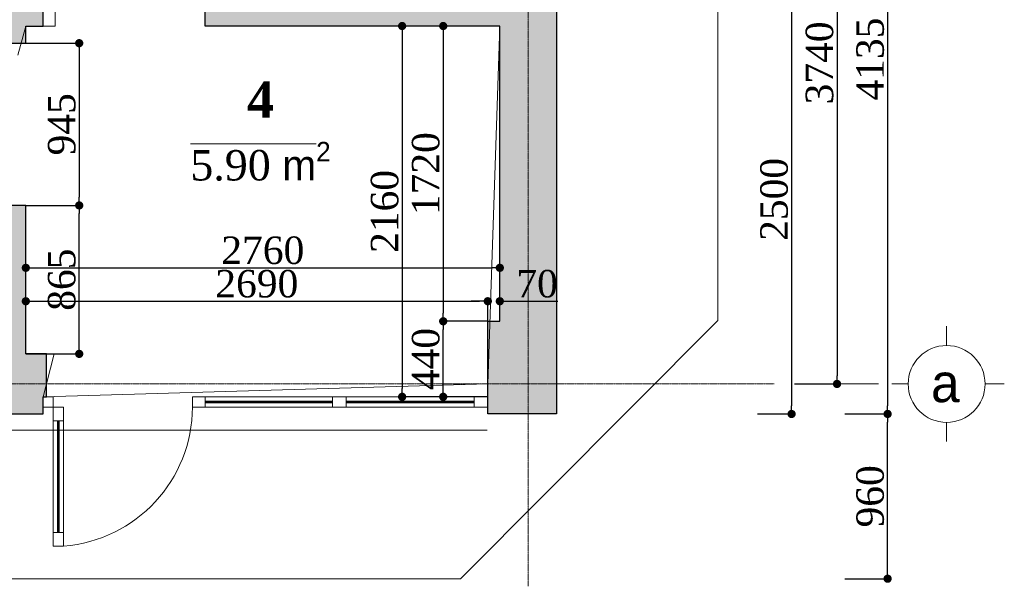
# Model space of a CAD drawing. Header units: feet. Extents: x 1874736 to 1903466, y 4612121 to 4660828.
# Tile 4 of 16: x 1881023 to 1886757, y 4627463 to 4630764. Entities that reach past the tile are written whole.
import ezdxf

# ---------------------------------------------------------------- set-up
doc = ezdxf.new("R2010")
doc.units = ezdxf.units.FT
doc.header["$MEASUREMENT"] = 0
doc.header["$PDMODE"] = 98
doc.header["$PDSIZE"] = 0.3
doc.linetypes.add('CENTER2', pattern=[1.125, 0.75, -0.125, 0.125, -0.125])
for name, color, linetype in [('CARCEREBI', 7, 'Continuous'), ('Fartebi', 7, 'Continuous'), ('ZOMEBI', 20, 'Continuous')]:
    doc.layers.add(name, color=color, linetype=linetype)
doc.styles.get("Standard").update_dxf_attribs({"font": 'times.ttf'})
doc.dimstyles.new('ZO M100 Ark', dxfattribs={"dimscale": 8, "dimtxt": 8, "dimasz": 3, "dimexe": 0.5, "dimexo": 0, "dimgap": 2, "dimtad": 1, "dimtoh": 1, "dimdec": 0, "dimlfac": 10, "dimzin": 9, "dimtxsty": 'Standard', "dimblk": 'OBLIQUE', "dimcen": 2.5085, "dimdle": 0.5, "dimclrd": 20, "dimclre": 20, "dimclrt": 20, "dimadec": 0, "dimazin": 0, "dimtfac": 1, "dimtdec": 0, "dimtofl": 0, "dimtmove": 0, "dimatfit": 3, "dimfxl": 1, "dimarcsym": 0})
pattern_1 = [(45, (1722928.1585, 4680838.099), (-2.65165043, 2.65165043), [])]

# ---------------------------------------------------------------- blocks, each defined once
blk = doc.blocks.new('_Dot')
at = {"color": 0, "linetype": 'ByBlock', "lineweight": -2}
blk.add_line((-0.5, 0), (-1, 0), dxfattribs=at)
at = {"color": 0, "linetype": 'ByBlock', "lineweight": 40, "const_width": 0.5}
blk.add_lwpolyline([(-0.25, 0, 1), (0.25, 0, 1)], format="xyb", close=True, dxfattribs=at)
blk = doc.blocks.new('*D4399')
at = {"layer": 'Defpoints', "color": 0, "lineweight": 30, "transparency": 16777216}
for p in [(1885319.9, 4630967.4), (1885319.9, 4628467.4), (1885518, 4628467.4)]:
    blk.add_point(p, dxfattribs=at)
at = {"layer": 'ZOMEBI', "color": 5, "lineweight": -2, "transparency": 16777216}
for p, q in [((1885319.9, 4630967.4), (1885538, 4630967.4)), ((1885518, 4630919.4), (1885518, 4628515.4)), ((1885319.9, 4628467.4), (1885538, 4628467.4))]:
    blk.add_line(p, q, dxfattribs=at)
at = {"layer": 'ZOMEBI', "color": 5, "lineweight": -2, "transparency": 16777216, "xscale": 48, "yscale": 48, "zscale": 48}
for p, rotation in [((1885518, 4630967.4), 90), ((1885518, 4628467.4), 270)]:
    blk.add_blockref('_Dot', p, dxfattribs=dict(at, rotation=rotation))
at = {"layer": 'ZOMEBI', "color": 5, "lineweight": 5, "transparency": 16777216, "insert": (1885416.9, 4629717.4), "char_height": 160, "attachment_point": 5, "rotation": 90}
blk.add_mtext('2500', dxfattribs=at)
blk = doc.blocks.new('*D4400')
at = {"layer": 'Defpoints', "color": 0, "lineweight": 30, "transparency": 16777216}
for p in [(1885534.2, 4632382.4), (1885534.2, 4628642.4), (1885782.7, 4628642.4)]:
    blk.add_point(p, dxfattribs=at)
at = {"layer": 'ZOMEBI', "color": 5, "lineweight": -2, "transparency": 16777216}
for p, q in [((1885534.2, 4632382.4), (1885802.7, 4632382.4)), ((1885782.7, 4632334.4), (1885782.7, 4628690.4)), ((1885534.2, 4628642.4), (1885802.7, 4628642.4))]:
    blk.add_line(p, q, dxfattribs=at)
at = {"layer": 'ZOMEBI', "color": 5, "lineweight": -2, "transparency": 16777216, "xscale": 48, "yscale": 48, "zscale": 48}
for p, rotation in [((1885782.7, 4632382.4), 90), ((1885782.7, 4628642.4), 270)]:
    blk.add_blockref('_Dot', p, dxfattribs=dict(at, rotation=rotation))
at = {"layer": 'ZOMEBI', "color": 5, "lineweight": 5, "transparency": 16777216, "insert": (1885681.4, 4630512.4), "char_height": 160, "attachment_point": 5, "rotation": 90}
blk.add_mtext('3740', dxfattribs=at)
blk = doc.blocks.new('*D4403')
at = {"layer": 'Defpoints', "color": 0, "lineweight": 30, "transparency": 16777216}
for p in [(1885828.9, 4632602.4), (1885828.9, 4628467.4), (1886077.4, 4628467.4)]:
    blk.add_point(p, dxfattribs=at)
at = {"layer": 'ZOMEBI', "color": 5, "lineweight": -2, "transparency": 16777216}
for p, q in [((1885828.9, 4632602.4), (1886097.4, 4632602.4)), ((1886077.4, 4632554.4), (1886077.4, 4628515.4)), ((1885828.9, 4628467.4), (1886097.4, 4628467.4))]:
    blk.add_line(p, q, dxfattribs=at)
at = {"layer": 'ZOMEBI', "color": 5, "lineweight": -2, "transparency": 16777216, "xscale": 48, "yscale": 48, "zscale": 48}
for p, rotation in [((1886077.4, 4632602.4), 90), ((1886077.4, 4628467.4), 270)]:
    blk.add_blockref('_Dot', p, dxfattribs=dict(at, rotation=rotation))
at = {"layer": 'ZOMEBI', "color": 5, "lineweight": 5, "transparency": 16777216, "insert": (1885976.2, 4630534.9), "char_height": 160, "attachment_point": 5, "rotation": 90}
blk.add_mtext('4135', dxfattribs=at)
blk = doc.blocks.new('*D4404')
at = {"layer": 'Defpoints', "color": 0, "lineweight": 30, "transparency": 16777216}
for p in [(1885828.9, 4628467.4), (1886077.4, 4628467.4), (1885828.9, 4627507.7)]:
    blk.add_point(p, dxfattribs=at)
at = {"layer": 'ZOMEBI', "color": 5, "lineweight": -2, "transparency": 16777216}
for p, q in [((1885828.9, 4628467.4), (1886097.4, 4628467.4)), ((1886077.4, 4627555.7), (1886077.4, 4628419.4)), ((1885828.9, 4627507.7), (1886097.4, 4627507.7))]:
    blk.add_line(p, q, dxfattribs=at)
at = {"layer": 'ZOMEBI', "color": 5, "lineweight": -2, "transparency": 16777216, "xscale": 48, "yscale": 48, "zscale": 48}
for p, rotation in [((1886077.4, 4628467.4), 90), ((1886077.4, 4627507.7), 270)]:
    blk.add_blockref('_Dot', p, dxfattribs=dict(at, rotation=rotation))
at = {"layer": 'ZOMEBI', "color": 5, "lineweight": 5, "transparency": 16777216, "insert": (1885976.1, 4627987.6), "char_height": 160, "attachment_point": 5, "rotation": 90}
blk.add_mtext('960', dxfattribs=at)
blk = doc.blocks.new('GERZI')
at = {"layer": 'CARCEREBI', "color": 5, "lineweight": 5}
for points in [[(0, 5.798), (0, 3.546)], [(0, 2.855), (0, 2)], [(-2, 0), (-3, 0)], [(2, 0), (3, 0)], [(0, -2), (0, -3)]]:
    blk.add_lwpolyline(points, dxfattribs=at)
blk.add_circle((0, 0), 2, dxfattribs=at)
blk = doc.blocks.new('*D4423')
at = {"layer": 'Defpoints', "color": 0, "lineweight": 30, "transparency": 16777216}
for p in [(1883489.5, 4629007.4), (1883749.1, 4629007.4), (1883749.1, 4628567.4)]:
    blk.add_point(p, dxfattribs=at)
at = {"layer": 'ZOMEBI', "color": 5, "lineweight": -2, "transparency": 16777216}
for p, q in [((1883749.1, 4629007.4), (1883469.5, 4629007.4)), ((1883489.5, 4628615.4), (1883489.5, 4628959.4)), ((1883749.1, 4628567.4), (1883469.5, 4628567.4))]:
    blk.add_line(p, q, dxfattribs=at)
at = {"layer": 'ZOMEBI', "color": 5, "lineweight": -2, "transparency": 16777216, "xscale": 48, "yscale": 48, "zscale": 48}
for p, rotation in [((1883489.5, 4629007.4), 90), ((1883489.5, 4628567.4), 270)]:
    blk.add_blockref('_Dot', p, dxfattribs=dict(at, rotation=rotation))
at = {"layer": 'ZOMEBI', "color": 5, "lineweight": 5, "transparency": 16777216, "insert": (1883388.4, 4628787.4), "char_height": 160, "attachment_point": 5, "rotation": 90}
blk.add_mtext('440', dxfattribs=at)
blk = doc.blocks.new('*D4421')
at = {"layer": 'Defpoints', "color": 0, "lineweight": 30, "transparency": 16777216}
for p in [(1883749.1, 4630727.4), (1883489.5, 4629007.4), (1883749.1, 4629007.4)]:
    blk.add_point(p, dxfattribs=at)
at = {"layer": 'ZOMEBI', "color": 5, "lineweight": -2, "transparency": 16777216}
for p, q in [((1883749.1, 4630727.4), (1883469.5, 4630727.4)), ((1883489.5, 4630679.4), (1883489.5, 4629055.4)), ((1883749.1, 4629007.4), (1883469.5, 4629007.4))]:
    blk.add_line(p, q, dxfattribs=at)
at = {"layer": 'ZOMEBI', "color": 5, "lineweight": -2, "transparency": 16777216, "xscale": 48, "yscale": 48, "zscale": 48}
for p, rotation in [((1883489.5, 4630727.4), 90), ((1883489.5, 4629007.4), 270)]:
    blk.add_blockref('_Dot', p, dxfattribs=dict(at, rotation=rotation))
at = {"layer": 'ZOMEBI', "color": 5, "lineweight": 5, "transparency": 16777216, "insert": (1883388.3, 4629867.4), "char_height": 160, "attachment_point": 5, "rotation": 90}
blk.add_mtext('1720', dxfattribs=at)
blk = doc.blocks.new('*D4422')
at = {"layer": 'Defpoints', "color": 0, "lineweight": 30, "transparency": 16777216}
for p in [(1883509.9, 4630727.4), (1883250.3, 4628567.4), (1883501.5, 4628567.4)]:
    blk.add_point(p, dxfattribs=at)
at = {"layer": 'ZOMEBI', "color": 5, "lineweight": -2, "transparency": 16777216}
for p, q in [((1883509.9, 4630727.4), (1883230.3, 4630727.4)), ((1883250.3, 4630679.4), (1883250.3, 4628615.4)), ((1883501.5, 4628567.4), (1883230.3, 4628567.4))]:
    blk.add_line(p, q, dxfattribs=at)
at = {"layer": 'ZOMEBI', "color": 5, "lineweight": -2, "transparency": 16777216, "xscale": 48, "yscale": 48, "zscale": 48}
for p, rotation in [((1883250.3, 4630727.4), 90), ((1883250.3, 4628567.4), 270)]:
    blk.add_blockref('_Dot', p, dxfattribs=dict(at, rotation=rotation))
at = {"layer": 'ZOMEBI', "color": 5, "lineweight": 5, "transparency": 16777216, "insert": (1883149.2, 4629647.4), "char_height": 160, "attachment_point": 5, "rotation": 90}
blk.add_mtext('2160', dxfattribs=at)
blk = doc.blocks.new('*D4424')
at = {"layer": 'Defpoints', "color": 0, "lineweight": 30, "transparency": 16777216}
for p in [(1883749.1, 4629124.1), (1883749.1, 4629007.4), (1883819.1, 4629007.4)]:
    blk.add_point(p, dxfattribs=at)
at = {"layer": 'ZOMEBI', "color": 5, "lineweight": -2, "transparency": 16777216}
for p, q in [((1883701.1, 4629124.1), (1883653.1, 4629124.1)), ((1883749.1, 4629007.4), (1883749.1, 4629144.1)), ((1883819.1, 4629007.4), (1883819.1, 4629144.1)), ((1883867.1, 4629124.1), (1884157.1, 4629124.1))]:
    blk.add_line(p, q, dxfattribs=at)
at = {"layer": 'ZOMEBI', "color": 5, "lineweight": -2, "transparency": 16777216, "xscale": 48, "yscale": 48, "zscale": 48}
blk.add_blockref('_Dot', (1883749.1, 4629124.1), dxfattribs=at)
at = {"layer": 'ZOMEBI', "color": 5, "lineweight": -2, "transparency": 16777216, "xscale": 48, "yscale": 48, "zscale": 48, "rotation": 180}
blk.add_blockref('_Dot', (1883819.1, 4629124.1), dxfattribs=at)
at = {"layer": 'ZOMEBI', "color": 5, "lineweight": 5, "transparency": 16777216, "insert": (1884036.1, 4629225.3), "char_height": 160, "attachment_point": 5}
blk.add_mtext('70', dxfattribs=at)
blk = doc.blocks.new('*D4425')
at = {"layer": 'Defpoints', "color": 0, "lineweight": 30, "transparency": 16777216}
for p in [(1883749.1, 4629124.1), (1881059.1, 4629007.4), (1883749.1, 4629007.4)]:
    blk.add_point(p, dxfattribs=at)
at = {"layer": 'ZOMEBI', "color": 5, "lineweight": -2, "transparency": 16777216}
for p, q in [((1881059.1, 4629007.4), (1881059.1, 4629144.1)), ((1881107.1, 4629124.1), (1883701.1, 4629124.1)), ((1883749.1, 4629007.4), (1883749.1, 4629144.1))]:
    blk.add_line(p, q, dxfattribs=at)
at = {"layer": 'ZOMEBI', "color": 5, "lineweight": -2, "transparency": 16777216, "xscale": 48, "yscale": 48, "zscale": 48, "rotation": 180}
blk.add_blockref('_Dot', (1881059.1, 4629124.1), dxfattribs=at)
at = {"layer": 'ZOMEBI', "color": 5, "lineweight": -2, "transparency": 16777216, "xscale": 48, "yscale": 48, "zscale": 48}
blk.add_blockref('_Dot', (1883749.1, 4629124.1), dxfattribs=at)
at = {"layer": 'ZOMEBI', "color": 5, "lineweight": 5, "transparency": 16777216, "insert": (1882404.1, 4629225.3), "char_height": 160, "attachment_point": 5}
blk.add_mtext('2690', dxfattribs=at)
blk = doc.blocks.new('*D4426')
at = {"layer": 'Defpoints', "color": 0, "lineweight": 30, "transparency": 16777216}
for p in [(1883819.1, 4629318.8), (1881059.1, 4629202.1), (1883819.1, 4629202.1)]:
    blk.add_point(p, dxfattribs=at)
at = {"layer": 'ZOMEBI', "color": 5, "lineweight": -2, "transparency": 16777216}
for p, q in [((1881059.1, 4629202.1), (1881059.1, 4629338.8)), ((1881107.1, 4629318.8), (1883771.1, 4629318.8)), ((1883819.1, 4629202.1), (1883819.1, 4629338.8))]:
    blk.add_line(p, q, dxfattribs=at)
at = {"layer": 'ZOMEBI', "color": 5, "lineweight": -2, "transparency": 16777216, "xscale": 48, "yscale": 48, "zscale": 48, "rotation": 180}
blk.add_blockref('_Dot', (1881059.1, 4629318.8), dxfattribs=at)
at = {"layer": 'ZOMEBI', "color": 5, "lineweight": -2, "transparency": 16777216, "xscale": 48, "yscale": 48, "zscale": 48}
blk.add_blockref('_Dot', (1883819.1, 4629318.8), dxfattribs=at)
at = {"layer": 'ZOMEBI', "color": 5, "lineweight": 5, "transparency": 16777216, "insert": (1882439.1, 4629420), "char_height": 160, "attachment_point": 5}
blk.add_mtext('2760', dxfattribs=at)
blk = doc.blocks.new('*D4430')
at = {"layer": 'Defpoints', "color": 0, "lineweight": 30, "transparency": 16777216}
for p in [(1881059.1, 4629682.4), (1881369.9, 4629682.4), (1881059.1, 4628817.4)]:
    blk.add_point(p, dxfattribs=at)
at = {"layer": 'ZOMEBI', "color": 5, "lineweight": -2, "transparency": 16777216}
for p, q in [((1881059.1, 4629682.4), (1881389.9, 4629682.4)), ((1881369.9, 4628865.4), (1881369.9, 4629634.4)), ((1881059.1, 4628817.4), (1881389.9, 4628817.4))]:
    blk.add_line(p, q, dxfattribs=at)
at = {"layer": 'ZOMEBI', "color": 5, "lineweight": -2, "transparency": 16777216, "xscale": 48, "yscale": 48, "zscale": 48}
for p, rotation in [((1881369.9, 4629682.4), 90), ((1881369.9, 4628817.4), 270)]:
    blk.add_blockref('_Dot', p, dxfattribs=dict(at, rotation=rotation))
at = {"layer": 'ZOMEBI', "color": 5, "lineweight": 5, "transparency": 16777216, "insert": (1881268.8, 4629249.9), "char_height": 160, "attachment_point": 5, "rotation": 90}
blk.add_mtext('865', dxfattribs=at)
blk = doc.blocks.new('*D4431')
at = {"layer": 'Defpoints', "color": 0, "lineweight": 30, "transparency": 16777216}
for p in [(1881059.1, 4630627.4), (1881059.1, 4629682.4), (1881369.9, 4629682.4)]:
    blk.add_point(p, dxfattribs=at)
at = {"layer": 'ZOMEBI', "color": 5, "lineweight": -2, "transparency": 16777216}
for p, q in [((1881059.1, 4630627.4), (1881389.9, 4630627.4)), ((1881369.9, 4630579.4), (1881369.9, 4629730.4)), ((1881059.1, 4629682.4), (1881389.9, 4629682.4))]:
    blk.add_line(p, q, dxfattribs=at)
at = {"layer": 'ZOMEBI', "color": 5, "lineweight": -2, "transparency": 16777216, "xscale": 48, "yscale": 48, "zscale": 48}
for p, rotation in [((1881369.9, 4630627.4), 90), ((1881369.9, 4629682.4), 270)]:
    blk.add_blockref('_Dot', p, dxfattribs=dict(at, rotation=rotation))
at = {"layer": 'ZOMEBI', "color": 5, "lineweight": 5, "transparency": 16777216, "insert": (1881268.7, 4630154.9), "char_height": 160, "attachment_point": 5, "rotation": 90}
blk.add_mtext('945', dxfattribs=at)

msp = doc.modelspace()

# ---------------------------------------------------------------- hatches: boundary and pattern name
at = {"lineweight": 0}
h = msp.add_hatch(dxfattribs=at)
h.set_pattern_fill('AR-CONC', color=256, scale=20)
h.set_pattern_definition([(50, (1722928.16, 4680838.1), (143.45204, -12.55043), [15, -165]), (355, (1722928.16, 4680838.1), (-27.75027, 150.43843), [12, -132]), (100.45144, (1722940.11, 4680837.05), (115.70177, 137.888), [12.74804, -140.22842]), (46.1842, (1722928.16, 4680878.1), (213.44827, -33.10386), [22.5, -247.5]), (96.63564, (1722945.95, 4680875.34), (186.9324, 194.82372), [19.12207, -210.34275]), (351.18416, (1722928.16, 4680878.1), (186.9324, 194.82372), [18, -198]), (21, (1722948.16, 4680868.1), (119.38141, -80.52378), [15, -165]), (326, (1722948.16, 4680868.1), (48.66307, 145.03001), [12, -132]), (71.451445, (1722958.11, 4680861.39), (168.04448, 64.50623), [12.74804, -140.22842]), (37.5, (1722928.16, 4680838.1), (2.431971, 66.57877), [0, -130.4, 0, -134, 0, -132.5]), (7.5, (1722928.16, 4680838.1), (52.613907, 78.882342), [0, -76.4, 0, -127.4, 0, -50.5]), (327.5, (1722883.56, 4680838.1), (106.764487, -4.510974), [0, -50, 0, -156, 0, -207]), (317.5, (1722863.56, 4680838.1), (116.637234, 20.020996), [0, -65, 0, -103.6, 0, -147])])
h.paths.add_polyline_path([(1881159.1, 4630727.4), (1881159.1, 4630827.4), (1880179.1, 4630827.4), (1880179.1, 4632282.4), (1883779.1, 4632282.4), (1883779.1, 4632082.4), (1883819.1, 4632082.4), (1883819.1, 4631697.4), (1884109.1, 4631697.4), (1884109.1, 4631682.4), (1884149.1, 4631682.4), (1884149.1, 4632602.4), (1883889.1, 4632602.4), (1883889.1, 4632482.4), (1878029.1, 4632482.4), (1878029.1, 4632607.4), (1877769.1, 4632607.4), (1877769.1, 4631687.4), (1877869.1, 4631687.4), (1877869.1, 4631697.4), (1878119.1, 4631697.4), (1878119.1, 4632227.4), (1878529.1, 4632227.4), (1878529.1, 4632282.4), (1880059.1, 4632282.4), (1880059.1, 4630827.4), (1877769.1, 4630827.4), (1877769.1, 4628467.4), (1878169.1, 4628467.4), (1878169.1, 4629277.4), (1878099.1, 4629277.4), (1878099.1, 4630727.4), (1880964.1, 4630727.4), (1880964.1, 4630627.4), (1881059.1, 4630627.4), (1881059.1, 4630727.4)])
h.paths.add_polyline_path([(1881179.1, 4628567.4), (1881179.1, 4628817.4), (1881059.1, 4628817.4), (1881059.1, 4629682.4), (1880964.1, 4629682.4), (1880964.1, 4628817.4), (1880739.1, 4628817.4), (1880739.1, 4628567.4), (1880759.1, 4628567.4), (1880759.1, 4628467.4), (1881159.1, 4628467.4), (1881159.1, 4628567.4)], flags=17)
h.paths.add_polyline_path([(1884149.1, 4630967.4), (1884149.1, 4628467.4), (1883749.1, 4628467.4), (1883749.1, 4629007.4), (1883819.1, 4629007.4), (1883819.1, 4630727.4), (1882104.1, 4630727.4), (1882104.1, 4630827.4), (1883819.1, 4630827.4), (1883819.1, 4630927.4), (1884109.1, 4630927.4), (1884109.1, 4630967.4)], flags=17)
at = {"lineweight": 5}
h = msp.add_hatch(dxfattribs=at)
h.set_pattern_fill('ANSI31', color=154, scale=30)
h.set_pattern_definition(pattern_1)
h.paths.add_polyline_path([(1882924.1, 4628532.4), (1883669.1, 4628532.4), (1883669.1, 4628542.4), (1882924.1, 4628542.4)])
h.paths.add_polyline_path([(1882104.1, 4628532.4), (1882844.1, 4628532.4), (1882844.1, 4628542.4), (1882104.1, 4628542.4)])
h = msp.add_hatch(dxfattribs=at)
h.set_pattern_fill('ANSI31', color=154, scale=30)
h.set_pattern_definition(pattern_1)
h.paths.add_polyline_path([(1881244.1, 4628427.4), (1881244.1, 4627777.4), (1881254.1, 4627777.4), (1881254.1, 4628427.4)])

# ---------------------------------------------------------------- linework, layer by layer
at = {"color": 204, "linetype": 'CENTER2', "lineweight": 9, "ltscale": 10, "elevation": -26089.3}
for points in [[(1883984.1, 4627463.4), (1883984.1, 4632871.7)], [(1876077.4, 4628642.4), (1885416.2, 4628642.4)]]:
    msp.add_lwpolyline(points, dxfattribs=at)
at = {"lineweight": 9, "elevation": -26089.3}
msp.add_lwpolyline([(1876700, 4627507.7), (1883590, 4627507.7), (1885089.1, 4629012.4), (1885089.1, 4632602.4), (1884149.1, 4632602.4)], dxfattribs=at)
at = {"color": 1, "lineweight": 5, "elevation": -26089.3}
for points in [[(1880964.1, 4629682.4), (1881059.1, 4629682.4), (1881059.1, 4628817.4), (1881224.5, 4628817.4), (1881159.1, 4628567.4), (1883749.1, 4628642.4), (1883819.1, 4630727.4), (1882104.1, 4630727.4), (1882104.1, 4630939.4), (1883819.1, 4630877.4), (1883779.1, 4632282.4), (1880179.1, 4632282.4)], [(1880179.1, 4630827.4), (1881229.1, 4630827.4), (1881229.1, 4630727.4), (1881059.1, 4630727.4), (1881011.6, 4630557.4)], [(1878176, 4628372.8), (1883744.5, 4628372.8)]]:
    msp.add_lwpolyline(points, dxfattribs=at)
at = {"lineweight": 30, "elevation": -26089.3}
for points in [[(1884149.1, 4630967.4), (1884149.1, 4628467.4), (1883749.1, 4628467.4), (1883749.1, 4629007.4), (1883819.1, 4629007.4), (1883819.1, 4630727.4), (1882104.1, 4630727.4), (1882104.1, 4630827.4), (1883819.1, 4630827.4), (1883819.1, 4630927.4), (1884109.1, 4630927.4), (1884109.1, 4630967.4)], [(1881179.1, 4628567.4), (1881179.1, 4628817.4), (1881059.1, 4628817.4), (1881059.1, 4629682.4), (1880964.1, 4629682.4), (1880964.1, 4628817.4), (1880739.1, 4628817.4), (1880739.1, 4628567.4), (1880759.1, 4628567.4), (1880759.1, 4628467.4), (1881159.1, 4628467.4), (1881159.1, 4628567.4)]]:
    msp.add_lwpolyline(points, close=True, dxfattribs=at)
msp.add_lwpolyline([(1880964.1, 4630627.4), (1881059.1, 4630627.4), (1881059.1, 4630727.4), (1881159.1, 4630727.4), (1881159.1, 4630827.4), (1880179.1, 4630827.4)], dxfattribs=at)
at = {"lineweight": 9, "elevation": -26089.3}
for points in [[(1881159.1, 4628567.4), (1881219.1, 4628567.4), (1881219.1, 4628507.4), (1881159.1, 4628507.4)], [(1882029.1, 4628567.4), (1883749.1, 4628567.4), (1883749.1, 4628507.4), (1882029.1, 4628507.4)], [(1882029.1, 4628567.4), (1882104.1, 4628567.4), (1882104.1, 4628507.4), (1882029.1, 4628507.4)], [(1882104.1, 4628532.4), (1882844.1, 4628532.4), (1882844.1, 4628542.4), (1882104.1, 4628542.4)], [(1882844.1, 4628567.4), (1882924.1, 4628567.4), (1882924.1, 4628507.4), (1882844.1, 4628507.4)], [(1882924.1, 4628532.4), (1883669.1, 4628532.4), (1883669.1, 4628542.4), (1882924.1, 4628542.4)], [(1883669.1, 4628567.4), (1883749.1, 4628567.4), (1883749.1, 4628507.4), (1883669.1, 4628507.4)], [(1881279.1, 4628507.4), (1881279.1, 4627697.4), (1881219.1, 4627697.4), (1881219.1, 4628507.4)], [(1881279.1, 4628507.4), (1881279.1, 4628427.4), (1881219.1, 4628427.4), (1881219.1, 4628507.4)], [(1881244.1, 4628427.4), (1881244.1, 4627777.4), (1881254.1, 4627777.4), (1881254.1, 4628427.4)], [(1881279.1, 4627777.4), (1881279.1, 4627697.4), (1881219.1, 4627697.4), (1881219.1, 4627777.4)]]:
    msp.add_lwpolyline(points, close=True, dxfattribs=at)
at = {"lineweight": 9}
msp.add_arc((1881214.8, 4628509.2, -26089.3), 814.3, 274.53176, 359.87344, dxfattribs=at)

# ---------------------------------------------------------------- block references
at = {"color": 3, "lineweight": 5, "xscale": -111.9744000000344, "yscale": 111.9744000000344, "zscale": 111.9744000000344, "rotation": 90}
msp.add_blockref('GERZI', (1886420.9, 4628642.4, -26089.3), dxfattribs=at)

# ---------------------------------------------------------------- texts
at = {"color": 5, "lineweight": 5, "insert": (1886474.6, 4628760, -26089.3), "char_height": 223.949, "width": 122.446, "attachment_point": 3}
msp.add_mtext('\\pxqc;{\\fAcadMtavr|b0|i0|c0|p2;a}', dxfattribs=at)
at = {"layer": 'Fartebi', "color": 1, "lineweight": 5, "insert": (1882425.6, 4630403.3, -26089.3), "char_height": 182.952, "width": 1070.861, "attachment_point": 2}
msp.add_mtext('\\A1;{\\fTimes New Roman|b1|i0|c0|p18;\\H1.15x;\\C216;4\\fTimes New Roman|b1|i0|c204|p18;\\H0.2174x;\\P\\fTimes New Roman|b0|i0|c0|p18;\\H3.874x;\\O\\C1;5.90 \\fAcadNusx|b0|i0|c0|p2;m\\fAcadMtavr|b0|i0|c0|p2;\\H0.6403x;\\S2^ ;}', dxfattribs=at)

# ---------------------------------------------------------------- dimensions: what is measured, and where the dimension line sits
at = {"layer": 'ZOMEBI', "color": 3, "lineweight": 5}
for base, p1, p2, angle, picture, middle in [((1886077.4, 4628467.4, -26089.3), (1885828.9, 4632602.4, -26089.3), (1885828.9, 4628467.4, -26089.3), 270, '*D4403', (1885976.2, 4630534.9, -26089.3)), ((1885782.7, 4628642.4, -26089.3), (1885534.2, 4632382.4, -26089.3), (1885534.2, 4628642.4, -26089.3), 270, '*D4400', (1885681.4, 4630512.4, -26089.3)), ((1885518, 4628467.4, -26089.3), (1885319.9, 4630967.4, -26089.3), (1885319.9, 4628467.4, -26089.3), 270, '*D4399', (1885416.9, 4629717.4, -26089.3)), ((1883250.3, 4628567.4, -26089.3), (1883509.9, 4630727.4, -26089.3), (1883501.5, 4628567.4, -26089.3), 270, '*D4422', (1883149.2, 4629647.4, -26089.3)), ((1883489.5, 4629007.4, -26089.3), (1883749.1, 4630727.4, -26089.3), (1883749.1, 4629007.4, -26089.3), 270, '*D4421', (1883388.3, 4629867.4, -26089.3)), ((1881369.9, 4629682.4, -26089.3), (1881059.1, 4630627.4, -26089.3), (1881059.1, 4629682.4, -26089.3), 270, '*D4431', (1881268.7, 4630154.9, -26089.3)), ((1881369.9, 4629682.4, -26089.3), (1881059.1, 4628817.4, -26089.3), (1881059.1, 4629682.4, -26089.3), 90, '*D4430', (1881268.8, 4629249.9, -26089.3)), ((1883819.1, 4629318.8, -26089.3), (1881059.1, 4629202.1, -26089.3), (1883819.1, 4629202.1, -26089.3), 180, '*D4426', (1882439.1, 4629420, -26089.3)), ((1883749.1, 4629124.1, -26089.3), (1881059.1, 4629007.4, -26089.3), (1883749.1, 4629007.4, -26089.3), 180, '*D4425', (1882404.1, 4629225.3, -26089.3)), ((1883489.5, 4629007.4, -26089.3), (1883749.1, 4628567.4, -26089.3), (1883749.1, 4629007.4, -26089.3), 90, '*D4423', (1883388.4, 4628787.4, -26089.3)), ((1886077.4, 4628467.4, -26089.3), (1885828.9, 4627507.7, -26089.3), (1885828.9, 4628467.4, -26089.3), 90, '*D4404', (1885976.1, 4627987.6, -26089.3))]:
    dim = msp.add_linear_dim(base=base, p1=p1, p2=p2, angle=angle, dimstyle='ZO M100 Ark', override={"dimscale": 40, "dimtxt": 4, "dimasz": 1.2, "dimgap": 0.5, "dimlfac": 1, "dimblk1": 'Dot', "dimblk2": 'Dot', "dimsah": 1, "dimclrd": 5, "dimclre": 5, "dimclrt": 5, "dimfxl": 0.18, "dimarcsym": 1}, dxfattribs=at)
    dim.commit()
    dim.dimension.update_dxf_attribs({"geometry": picture, "text_midpoint": middle})
dim = msp.add_linear_dim(base=(1883749.1, 4629124.1, -26089.3), p1=(1883819.1, 4629007.4, -26089.3), p2=(1883749.1, 4629007.4, -26089.3), dimstyle='ZO M100 Ark', override={"dimscale": 40, "dimtxt": 4, "dimasz": 1.2, "dimgap": 0.5, "dimlfac": 1, "dimblk1": 'Dot', "dimblk2": 'Dot', "dimsah": 1, "dimclrd": 5, "dimclre": 5, "dimclrt": 5, "dimfxl": 0.18, "dimarcsym": 1}, dxfattribs=at)
dim.commit()
dim.dimension.update_dxf_attribs({"geometry": '*D4424', "text_midpoint": (1884036.1, 4629124.1, -26089.3), "dimtype": 160})

doc.saveas('drawing.dxf')
